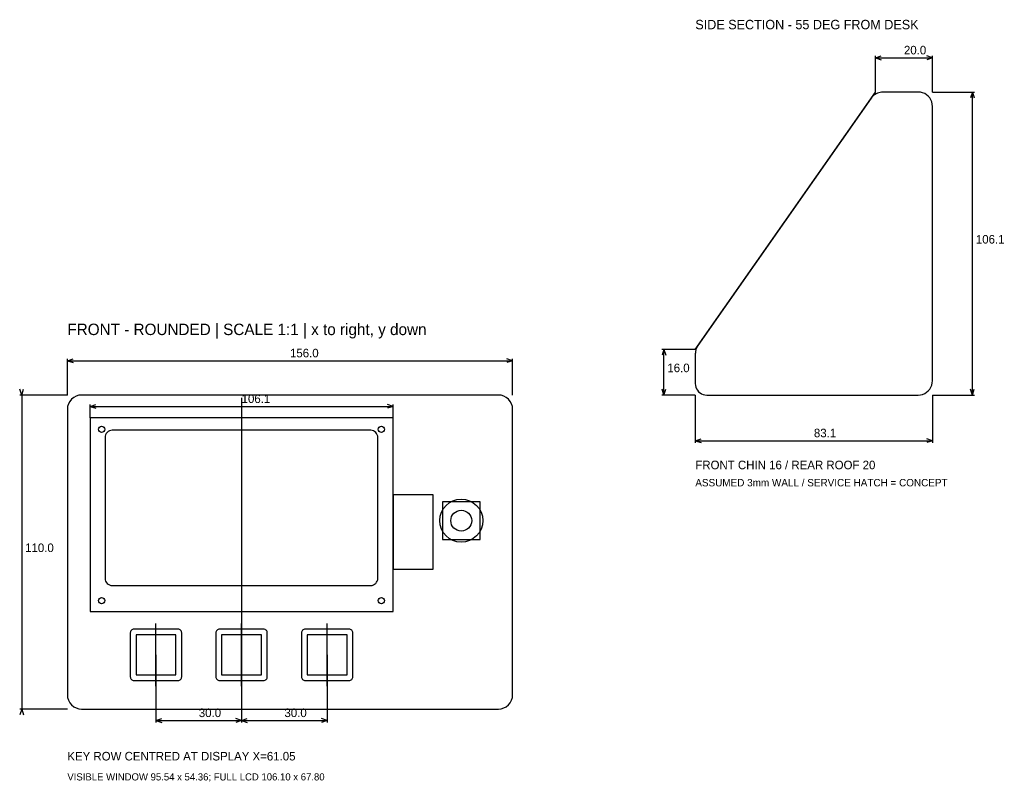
# Model space of a CAD drawing. Header units: millimetres. Extents: x -17 to 328, y -136 to 131.
import ezdxf

# ---------------------------------------------------------------- set-up
doc = ezdxf.new("R2010")
doc.units = ezdxf.units.MM
for name, color, linetype in [('CASE_OUTLINE', 7, 'CONTINUOUS'), ('CENTERLINES', 3, 'Continuous'), ('DIMENSIONS', 1, 'CONTINUOUS'), ('DISPLAY_WINDOW', 4, 'CONTINUOUS'), ('I2C_ASSUMED_ZONE', 30, 'Continuous'), ('KEYCAPS', 7, 'CONTINUOUS'), ('LCD_MODULE', 5, 'CONTINUOUS'), ('NOTES', 8, 'CONTINUOUS'), ('REFERENCE_HOLES', 6, 'CONTINUOUS'), ('ROTARY', 2, 'CONTINUOUS'), ('SWITCH_APERTURES', 6, 'Continuous')]:
    doc.layers.add(name, color=color, linetype=linetype)

msp = doc.modelspace()

# ---------------------------------------------------------------- linework, layer by layer
at = {"layer": 'CASE_OUTLINE'}
for points in [[(220, 4), (220.05, 3.37), (220.2, 2.76), (220.44, 2.18), (220.76, 1.65), (221.17, 1.17), (221.65, 0.76), (222.18, 0.44), (222.76, 0.2), (223.37, 0.05), (224, 0), (298.09, 0), (298.88, 0.06), (299.64, 0.24), (300.36, 0.54), (301.03, 0.95), (301.63, 1.46), (302.14, 2.06), (302.55, 2.73), (302.85, 3.45), (303.03, 4.22), (303.09, 5), (303.09, 101.11), (303.03, 101.89), (302.85, 102.65), (302.55, 103.38), (302.14, 104.05), (301.63, 104.64), (301.03, 105.15), (300.36, 105.56), (299.64, 105.86), (298.88, 106.05), (298.09, 106.11), (285.7, 106.11), (285.22, 106.08), (284.74, 106.01), (284.28, 105.9), (283.82, 105.74), (283.39, 105.54), (282.97, 105.3), (282.58, 105.02), (282.22, 104.7), (281.89, 104.35), (281.6, 103.97), (220.9, 17.29), (220.74, 17.04), (220.59, 16.77), (220.45, 16.5), (220.33, 16.22), (220.23, 15.93), (220.15, 15.63), (220.08, 15.33), (220.04, 15.03), (220.01, 14.73), (220, 14.42)], [(151, -110), (151.98, -109.9), (152.91, -109.62), (153.78, -109.16), (154.54, -108.54), (155.16, -107.78), (155.62, -106.91), (155.9, -105.98), (156, -105), (156, -5), (155.9, -4.02), (155.62, -3.09), (155.16, -2.22), (154.54, -1.46), (153.78, -0.84), (152.91, -0.38), (151.98, -0.1), (151, 0), (5, 0), (4.02, -0.1), (3.09, -0.38), (2.22, -0.84), (1.46, -1.46), (0.84, -2.22), (0.38, -3.09), (0.1, -4.02), (0, -5), (0, -105), (0.1, -105.98), (0.38, -106.91), (0.84, -107.78), (1.46, -108.54), (2.22, -109.16), (3.09, -109.62), (4.02, -109.9), (5, -110)]]:
    msp.add_lwpolyline(points, close=True, dxfattribs=at)
at = {"layer": 'CENTERLINES'}
for p, q in [((220, 16), (283.09, 106.11)), ((61.05, -1), (61.05, -109)), ((31.05, -102), (31.05, -80)), ((61.05, -102), (61.05, -80)), ((91.05, -102), (91.05, -80))]:
    msp.add_line(p, q, dxfattribs=at)
at = {"layer": 'DIMENSIONS'}
for p, q in [((283.09, 106.11), (283.09, 118.81)), ((283.09, 118.11), (285.09, 118.76)), ((283.09, 118.11), (303.09, 118.11)), ((283.09, 118.11), (285.09, 117.46)), ((303.09, 118.11), (301.09, 118.76)), ((303.09, 118.11), (301.09, 117.46)), ((303.09, 106.11), (303.09, 118.81)), ((303.09, 106.11), (317.79, 106.11)), ((317.09, 106.11), (316.44, 104.11)), ((317.09, 0), (317.09, 106.11)), ((317.09, 106.11), (317.74, 104.11)), ((220, 16), (208.3, 16)), ((209, 16), (208.35, 14)), ((209, 0), (209, 16)), ((209, 16), (209.65, 14)), ((0, 0), (0, 12.7)), ((0, 12), (2, 12.65)), ((0, 12), (156, 12)), ((0, 12), (2, 11.35)), ((156, 12), (154, 12.65)), ((156, 12), (154, 11.35)), ((156, 0), (156, 12.7)), ((0, 0), (-16.7, 0)), ((-16, 0), (-16.65, 2)), ((-16, 0), (-15.35, 2)), ((-16, 0), (-16, -110)), ((220, 0), (208.3, 0)), ((209, 0), (208.35, 2)), ((209, 0), (209.65, 2)), ((220, 0), (220, -16.7)), ((303.09, 0), (303.09, -16.7)), ((303.09, 0), (317.79, 0)), ((317.09, 0), (316.44, 2)), ((317.09, 0), (317.74, 2)), ((8, -8), (8, -3.3)), ((8, -4), (10, -3.35)), ((114.1, -4), (112.1, -3.35)), ((114.1, -8), (114.1, -3.3)), ((8, -4), (114.1, -4)), ((8, -4), (10, -4.65)), ((114.1, -4), (112.1, -4.65)), ((220, -16), (222, -15.35)), ((220, -16), (303.09, -16)), ((220, -16), (222, -16.65)), ((303.09, -16), (301.09, -15.35)), ((303.09, -16), (301.09, -16.65)), ((31.05, -91), (31.05, -114.7)), ((61.05, -91), (61.05, -114.7)), ((61.05, -91), (61.05, -114.7)), ((91.05, -91), (91.05, -114.7)), ((0, -110), (-16.7, -110)), ((-16, -110), (-16.65, -112)), ((-16, -110), (-15.35, -112)), ((31.05, -114), (33.05, -113.35)), ((61.05, -114), (59.05, -113.35)), ((61.05, -114), (63.05, -113.35)), ((91.05, -114), (89.05, -113.35)), ((31.05, -114), (61.05, -114)), ((31.05, -114), (33.05, -114.65)), ((61.05, -114), (59.05, -114.65)), ((61.05, -114), (91.05, -114)), ((61.05, -114), (63.05, -114.65)), ((91.05, -114), (89.05, -114.65))]:
    msp.add_line(p, q, dxfattribs=at)
at = {"layer": 'DISPLAY_WINDOW'}
msp.add_lwpolyline([(106.27, -66.71), (106.76, -66.66), (107.23, -66.52), (107.66, -66.29), (108.04, -65.98), (108.35, -65.6), (108.58, -65.17), (108.72, -64.7), (108.77, -64.21), (108.77, -14.85), (108.72, -14.36), (108.58, -13.89), (108.35, -13.46), (108.04, -13.08), (107.66, -12.77), (107.23, -12.54), (106.76, -12.4), (106.27, -12.35), (15.73, -12.35), (15.24, -12.4), (14.77, -12.54), (14.34, -12.77), (13.96, -13.08), (13.65, -13.46), (13.42, -13.89), (13.28, -14.36), (13.23, -14.85), (13.23, -64.21), (13.28, -64.7), (13.42, -65.17), (13.65, -65.6), (13.96, -65.98), (14.34, -66.29), (14.77, -66.52), (15.24, -66.66), (15.73, -66.71)], close=True, dxfattribs=at)
at = {"layer": 'I2C_ASSUMED_ZONE'}
msp.add_lwpolyline([(114.1, -61), (128.1, -61), (128.1, -35), (114.1, -35)], close=True, dxfattribs=at)
at = {"layer": 'KEYCAPS'}
for points in [[(38.75, -100), (39, -99.98), (39.25, -99.9), (39.47, -99.78), (39.67, -99.62), (39.83, -99.42), (39.95, -99.2), (40.03, -98.95), (40.05, -98.7), (40.05, -83.3), (40.03, -83.05), (39.95, -82.8), (39.83, -82.58), (39.67, -82.38), (39.47, -82.22), (39.25, -82.1), (39, -82.02), (38.75, -82), (23.35, -82), (23.1, -82.02), (22.85, -82.1), (22.63, -82.22), (22.43, -82.38), (22.27, -82.58), (22.15, -82.8), (22.07, -83.05), (22.05, -83.3), (22.05, -98.7), (22.07, -98.95), (22.15, -99.2), (22.27, -99.42), (22.43, -99.62), (22.63, -99.78), (22.85, -99.9), (23.1, -99.98), (23.35, -100)], [(68.75, -100), (69, -99.98), (69.25, -99.9), (69.47, -99.78), (69.67, -99.62), (69.83, -99.42), (69.95, -99.2), (70.03, -98.95), (70.05, -98.7), (70.05, -83.3), (70.03, -83.05), (69.95, -82.8), (69.83, -82.58), (69.67, -82.38), (69.47, -82.22), (69.25, -82.1), (69, -82.02), (68.75, -82), (53.35, -82), (53.1, -82.02), (52.85, -82.1), (52.63, -82.22), (52.43, -82.38), (52.27, -82.58), (52.15, -82.8), (52.07, -83.05), (52.05, -83.3), (52.05, -98.7), (52.07, -98.95), (52.15, -99.2), (52.27, -99.42), (52.43, -99.62), (52.63, -99.78), (52.85, -99.9), (53.1, -99.98), (53.35, -100)], [(98.75, -100), (99, -99.98), (99.25, -99.9), (99.47, -99.78), (99.67, -99.62), (99.83, -99.42), (99.95, -99.2), (100.03, -98.95), (100.05, -98.7), (100.05, -83.3), (100.03, -83.05), (99.95, -82.8), (99.83, -82.58), (99.67, -82.38), (99.47, -82.22), (99.25, -82.1), (99, -82.02), (98.75, -82), (83.35, -82), (83.1, -82.02), (82.85, -82.1), (82.63, -82.22), (82.43, -82.38), (82.27, -82.58), (82.15, -82.8), (82.07, -83.05), (82.05, -83.3), (82.05, -98.7), (82.07, -98.95), (82.15, -99.2), (82.27, -99.42), (82.43, -99.62), (82.63, -99.78), (82.85, -99.9), (83.1, -99.98), (83.35, -100)]]:
    msp.add_lwpolyline(points, close=True, dxfattribs=at)
at = {"layer": 'LCD_MODULE'}
msp.add_lwpolyline([(8, -75.8), (114.1, -75.8), (114.1, -8), (8, -8)], close=True, dxfattribs=at)
at = {"layer": 'REFERENCE_HOLES'}
msp.add_lwpolyline([(131.4, -50.6), (144.6, -50.6), (144.6, -37.4), (131.4, -37.4)], close=True, dxfattribs=at)
for centre in [(12, -12), (110, -12), (12, -72), (110, -72)]:
    msp.add_circle(centre, 1.1, dxfattribs=at)
at = {"layer": 'ROTARY'}
msp.add_circle((138, -44), 7.55, dxfattribs=at)
at = {"layer": 'SWITCH_APERTURES'}
for points in [[(24.05, -98), (38.05, -98), (38.05, -84), (24.05, -84)], [(54.05, -98), (68.05, -98), (68.05, -84), (54.05, -84)], [(84.05, -98), (98.05, -98), (98.05, -84), (84.05, -84)]]:
    msp.add_lwpolyline(points, close=True, dxfattribs=at)
msp.add_circle((138, -44), 3.65, dxfattribs=at)

# ---------------------------------------------------------------- texts
at = {"layer": 'DIMENSIONS'}
for s, p in [('20.0', (293.09, 119.31)), ('106.1', (318.29, 53.05)), ('156.0', (78, 13.2)), ('16.0', (210.2, 8)), ('106.1', (61.05, -2.8)), ('83.1', (261.55, -14.8)), ('110.0', (-14.8, -55)), ('30.0', (46.05, -112.8)), ('30.0', (76.05, -112.8))]:
    msp.add_text(s, height=3, dxfattribs=at).set_placement(p)
at = {"layer": 'NOTES'}
for s, height, p in [('SIDE SECTION - 55 DEG FROM DESK', 3.3, (220, 128.11)), ('FRONT - ROUNDED | SCALE 1:1 | x to right, y down', 4, (0, 21)), ('FRONT CHIN 16 / REAR ROOF 20', 3, (220, -26)), ('ASSUMED 3mm WALL / SERVICE HATCH = CONCEPT', 2.6, (220, -32)), ('KEY ROW CENTRED AT DISPLAY X=61.05', 3, (0, -128)), ('VISIBLE WINDOW 95.54 x 54.36; FULL LCD 106.10 x 67.80', 2.5, (0, -135))]:
    msp.add_text(s, height=height, dxfattribs=at).set_placement(p)

doc.saveas('drawing.dxf')
